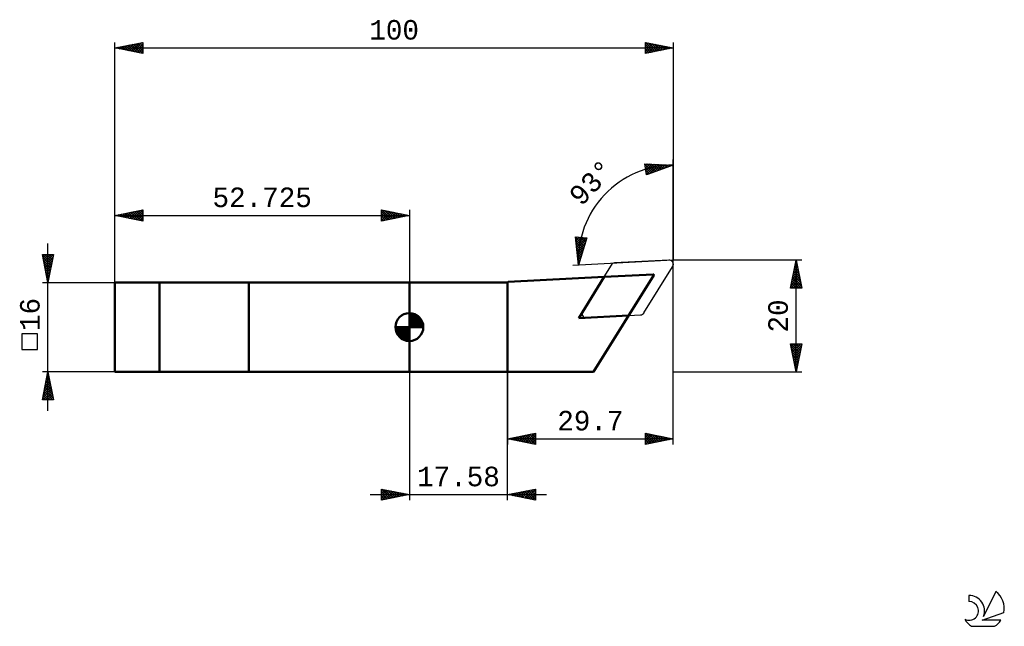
# Model space of a CAD drawing. Header units: millimetres. Extents: x -70 to 107, y -54 to 55.
import ezdxf
from ezdxf.enums import TextEntityAlignment as Align

# ---------------------------------------------------------------- set-up
doc = ezdxf.new("R2010")
doc.units = ezdxf.units.MM
doc.header["$LTSCALE"] = 6.4
for name, color, linetype in [('1', 4, 'CONTINUOUS'), ('2', 7, 'CONTINUOUS'), ('CUT', 1, 'CONTINUOUS'), ('NOCUT', 7, 'CONTINUOUS'), ('SK1', 4, 'CONTINUOUS'), ('SK2', 7, 'CONTINUOUS'), ('SK6', 5, 'CONTINUOUS'), ('SKVIEW1', 4, 'CONTINUOUS')]:
    doc.layers.add(name, color=color, linetype=linetype)
doc.styles.get("Standard").update_dxf_attribs({"font": 'Monospac821 BT'})

msp = doc.modelspace()

# ---------------------------------------------------------------- linework, layer by layer
at = {"layer": '1', "color": 4, "linetype": 'CONTINUOUS', "lineweight": 50}
for p, q in [((17.67, 8.09), (34.88, 8.99)), ((30.37, 1.62), (34.88, 8.99)), ((32.95, -8), (43.76, 9.3)), ((34.88, 8.99), (43.67, 9.45)), ((0, 8), (17.57, 8)), ((0, -8), (0, 8)), ((17.57, -8), (17.57, 8)), ((17.67, 8.09), (17.67, 8.09)), ((30.37, 1.62), (39.25, 2.09)), ((0, -8), (32.95, -8))]:
    msp.add_line(p, q, dxfattribs=at)
for centre, start, end in [((43.67, 9.35), 328, 93), ((17.57, 8.1), 270, 355)]:
    msp.add_arc(centre, 0.1, start, end, dxfattribs=at)
at = {"layer": '2', "color": 7, "linetype": 'CONTINUOUS', "lineweight": 25}
for p, q in [((-52.73, 8), (-52.73, 51)), ((-52.73, 50), (-47.73, 51)), ((-52.73, 50), (47.27, 50)), ((-47.73, 49), (-52.73, 50)), ((-52.68, 49.99), (-52.66, 50.01)), ((-52.51, 50.04), (-52.4, 49.93)), ((-52.33, 49.92), (-52.13, 50.12)), ((-52.15, 50.11), (-51.87, 49.83)), ((-51.97, 49.85), (-51.6, 50.23)), ((-51.8, 50.19), (-51.34, 49.72)), ((-51.62, 49.78), (-51.07, 50.33)), ((-51.45, 50.26), (-50.81, 49.62)), ((-51.27, 49.71), (-50.54, 50.44)), ((-51.09, 50.33), (-50.28, 49.51)), ((-50.91, 49.64), (-50.01, 50.54)), ((-50.74, 50.4), (-49.75, 49.4)), ((-50.56, 49.57), (-49.48, 50.65)), ((-50.39, 50.47), (-49.22, 49.3)), ((-50.21, 49.5), (-48.95, 50.76)), ((-50.03, 50.54), (-48.69, 49.19)), ((-49.85, 49.43), (-48.42, 50.86)), ((-49.68, 50.61), (-48.16, 49.09)), ((-49.5, 49.35), (-47.89, 50.97)), ((-49.33, 50.68), (-47.73, 49.08)), ((-49.15, 49.28), (-47.73, 50.7)), ((-48.97, 50.75), (-47.73, 49.5)), ((-48.79, 49.21), (-47.73, 50.28)), ((-48.62, 50.82), (-47.73, 49.93)), ((-48.44, 49.14), (-47.73, 49.86)), ((-48.26, 50.89), (-47.73, 50.35)), ((-48.08, 49.07), (-47.73, 49.43)), ((-47.91, 50.96), (-47.73, 50.78)), ((-47.73, 51), (-47.73, 49)), ((42.27, 49), (42.27, 51)), ((42.27, 51), (47.27, 50)), ((42.27, 50.76), (42.47, 50.96)), ((42.27, 50.34), (42.83, 50.89)), ((42.27, 49.91), (43.18, 50.82)), ((42.27, 49.49), (43.54, 50.75)), ((42.27, 49.06), (43.89, 50.68)), ((42.27, 50.64), (43.64, 49.27)), ((42.27, 50.21), (43.29, 49.2)), ((47.27, 50), (42.27, 49)), ((42.27, 49.79), (42.93, 49.13)), ((42.35, 50.98), (43.99, 49.34)), ((42.73, 49.09), (44.24, 50.61)), ((42.88, 50.88), (44.35, 49.41)), ((43.26, 49.2), (44.6, 50.54)), ((43.41, 50.77), (44.7, 49.49)), ((43.79, 49.3), (44.95, 50.47)), ((43.94, 50.67), (45.05, 49.56)), ((44.32, 49.41), (45.3, 50.39)), ((44.48, 50.56), (45.41, 49.63)), ((44.85, 49.51), (45.66, 50.32)), ((45.01, 50.45), (45.76, 49.7)), ((45.38, 49.62), (46.01, 50.25)), ((45.54, 50.35), (46.12, 49.77)), ((45.91, 49.73), (46.36, 50.18)), ((46.07, 50.24), (46.47, 49.84)), ((46.44, 49.83), (46.72, 50.11)), ((46.6, 50.14), (46.82, 49.91)), ((46.97, 49.94), (47.07, 50.04)), ((47.13, 50.03), (47.18, 49.98)), ((47.27, 51), (47.27, 12)), ((-47.73, 49), (-47.73, 49.01)), ((42.27, 49.37), (42.58, 49.06)), ((47.27, 12), (47.27, 30)), ((42.48, 27.28), (42.18, 29.25)), ((42.18, 29.25), (47.27, 29)), ((42.19, 29.19), (42.25, 29.25)), ((42.21, 29.07), (43.6, 27.68)), ((42.25, 28.82), (42.66, 29.23)), ((42.28, 28.57), (43.29, 27.57)), ((42.3, 28.45), (43.06, 29.21)), ((42.36, 28.08), (43.46, 29.19)), ((42.41, 27.71), (43.87, 29.17)), ((42.46, 29.24), (43.91, 27.79)), ((42.47, 27.34), (44.27, 29.15)), ((47.27, 29), (42.48, 27.28)), ((42.91, 29.22), (44.22, 27.9)), ((43.02, 27.47), (44.68, 29.13)), ((43.35, 29.2), (44.53, 28.02)), ((43.68, 27.71), (45.08, 29.11)), ((43.8, 29.17), (44.85, 28.13)), ((44.25, 29.15), (45.16, 28.24)), ((44.34, 27.95), (45.48, 29.09)), ((44.69, 29.13), (45.47, 28.35)), ((45, 28.18), (45.89, 29.07)), ((45.14, 29.11), (45.78, 28.46)), ((45.59, 29.08), (46.09, 28.58)), ((45.67, 28.42), (46.29, 29.05)), ((46.03, 29.06), (46.41, 28.69)), ((46.33, 28.66), (46.7, 29.03)), ((46.48, 29.04), (46.72, 28.8)), ((46.93, 29.02), (47.03, 28.91)), ((46.99, 28.9), (47.1, 29.01)), ((42.36, 28.07), (42.97, 27.45)), ((42.43, 27.57), (42.66, 27.34)), ((30.3, 11.11), (29.78, 16.18)), ((29.78, 16.18), (31.77, 15.99)), ((29.79, 16.03), (31.32, 14.5)), ((29.8, 15.92), (30.04, 16.16)), ((29.84, 15.54), (30.43, 16.12)), ((29.88, 15.15), (30.81, 16.08)), ((29.92, 14.77), (31.2, 16.05)), ((29.96, 14.38), (31.59, 16.01)), ((30.09, 16.15), (31.42, 14.83)), ((31.77, 15.99), (30.3, 11.11)), ((30.56, 16.11), (31.52, 15.15)), ((31.03, 16.06), (31.61, 15.48)), ((31.5, 16.02), (31.71, 15.8)), ((29.84, 15.55), (31.22, 14.17)), ((29.89, 15.08), (31.12, 13.85)), ((29.94, 14.61), (31.03, 13.52)), ((29.99, 14.14), (30.93, 13.2)), ((30, 14), (31.67, 15.67)), ((30.04, 13.61), (31.49, 15.06)), ((30.08, 13.23), (31.31, 14.45)), ((30.04, 13.66), (30.83, 12.87)), ((30.09, 13.19), (30.73, 12.54)), ((30.12, 12.84), (31.12, 13.85)), ((30.13, 12.72), (30.63, 12.22)), ((30.16, 12.46), (30.94, 13.24)), ((30.2, 12.08), (30.76, 12.63)), ((47.27, 12), (29.3, 11.06)), ((30.18, 12.24), (30.53, 11.89)), ((30.23, 11.77), (30.44, 11.57)), ((30.24, 11.69), (30.57, 12.03)), ((30.28, 11.31), (30.39, 11.42)), ((30.28, 11.3), (30.34, 11.24)), ((47.27, -21), (47.27, 12)), ((70.28, 12), (47.27, 12)), ((68.28, 7), (69.28, 12)), ((68.9, 10.13), (69.52, 10.75)), ((69.01, 10.66), (69.45, 11.11)), ((69.02, 10.74), (69.65, 10.11)), ((69.09, 11.09), (69.55, 10.64)), ((69.11, 11.19), (69.38, 11.46)), ((69.16, 11.45), (69.44, 11.17)), ((69.22, 11.72), (69.31, 11.81)), ((69.23, 11.8), (69.34, 11.7)), ((69.28, -8), (69.28, 12)), ((69.28, 12), (70.28, 7)), ((68.37, 7.48), (69.88, 8.98)), ((68.48, 8.01), (69.81, 9.34)), ((68.58, 8.54), (69.74, 9.69)), ((68.67, 8.97), (70.18, 7.46)), ((68.69, 9.07), (69.67, 10.05)), ((68.74, 9.32), (70.08, 7.99)), ((68.79, 9.6), (69.6, 10.4)), ((68.81, 9.68), (69.97, 8.52)), ((68.88, 10.03), (69.87, 9.05)), ((68.95, 10.39), (69.76, 9.58)), ((68.32, 7), (69.95, 8.63)), ((68.32, 7.2), (68.52, 7)), ((68.39, 7.56), (68.94, 7)), ((68.46, 7.91), (69.37, 7)), ((68.53, 8.26), (69.79, 7)), ((68.6, 8.62), (70.22, 7)), ((68.74, 7), (70.02, 8.28)), ((69.17, 7), (70.09, 7.92)), ((69.59, 7), (70.16, 7.57)), ((70.01, 7), (70.23, 7.22)), ((70.28, 7), (68.28, 7)), ((69.28, -8), (68.28, -3)), ((68.28, -3), (70.28, -3)), ((68.29, -3.09), (68.38, -3)), ((68.34, -3), (69.95, -4.62)), ((68.36, -3.44), (68.8, -3)), ((68.37, -3.45), (69.88, -4.97)), ((68.43, -3.79), (69.23, -3)), ((68.5, -4.15), (69.65, -3)), ((68.57, -4.5), (70.07, -3)), ((68.65, -4.85), (70.22, -3.28)), ((68.76, -3), (70.02, -4.26)), ((69.19, -3), (70.09, -3.91)), ((70.28, -3), (69.28, -8)), ((69.61, -3), (70.16, -3.55)), ((70.03, -3), (70.23, -3.2)), ((68.47, -3.98), (69.81, -5.32)), ((68.58, -4.51), (69.74, -5.68)), ((68.68, -5.04), (69.67, -6.03)), ((68.72, -5.21), (70.11, -3.81)), ((68.79, -5.56), (70.01, -4.34)), ((68.86, -5.91), (69.9, -4.87)), ((68.79, -5.57), (69.6, -6.38)), ((68.9, -6.1), (69.53, -6.74)), ((68.93, -6.27), (69.79, -5.4)), ((69, -6.62), (69.69, -5.93)), ((69, -6.64), (69.46, -7.09)), ((69.07, -6.97), (69.58, -6.46)), ((69.14, -7.33), (69.48, -6.99)), ((0, -8), (0, -31)), ((17.57, -8), (17.57, -21)), ((17.58, -31), (17.58, -8)), ((47.27, -8), (70.28, -8)), ((69.11, -7.17), (69.39, -7.44)), ((69.21, -7.68), (69.37, -7.52)), ((69.21, -7.7), (69.32, -7.8)), ((17.57, -20), (22.57, -19)), ((19.73, -20.43), (20.81, -19.35)), ((20.08, -20.5), (21.34, -19.25)), ((20.44, -20.57), (21.87, -19.14)), ((20.79, -20.64), (22.4, -19.04)), ((20.87, -19.34), (22.52, -20.99)), ((21.14, -20.71), (22.57, -19.28)), ((21.22, -19.27), (22.57, -20.62)), ((21.58, -19.2), (22.57, -20.2)), ((21.93, -19.13), (22.57, -19.77)), ((22.29, -19.06), (22.57, -19.35)), ((22.57, -19), (22.57, -21)), ((42.27, -21), (42.27, -19)), ((42.27, -19), (47.27, -20)), ((42.27, -19.28), (42.51, -19.05)), ((42.27, -19.71), (42.87, -19.12)), ((42.27, -20.13), (43.22, -19.19)), ((42.27, -20.56), (43.57, -19.26)), ((42.27, -20.98), (43.93, -19.33)), ((42.27, -19.36), (43.64, -20.73)), ((42.35, -19.01), (43.99, -20.66)), ((42.88, -19.12), (44.34, -20.59)), ((43.41, -19.23), (44.7, -20.52)), ((43.94, -19.33), (45.05, -20.44)), ((17.57, -20), (47.27, -20)), ((22.57, -21), (17.57, -20)), ((17.61, -20.01), (17.63, -19.99)), ((17.69, -19.98), (17.75, -20.03)), ((17.96, -20.08), (18.16, -19.88)), ((18.04, -19.91), (18.28, -20.14)), ((18.32, -20.15), (18.69, -19.78)), ((18.4, -19.84), (18.81, -20.25)), ((18.67, -20.22), (19.22, -19.67)), ((18.75, -19.76), (19.34, -20.35)), ((19.02, -20.29), (19.75, -19.57)), ((19.1, -19.69), (19.87, -20.46)), ((19.38, -20.36), (20.28, -19.46)), ((19.46, -19.62), (20.4, -20.56)), ((19.81, -19.55), (20.93, -20.67)), ((20.16, -19.48), (21.46, -20.78)), ((20.52, -19.41), (21.99, -20.88)), ((21.5, -20.78), (22.57, -19.71)), ((21.85, -20.86), (22.57, -20.13)), ((22.21, -20.93), (22.57, -20.56)), ((22.56, -21), (22.57, -20.98)), ((42.27, -19.79), (43.28, -20.8)), ((47.27, -20), (42.27, -21)), ((42.27, -20.21), (42.93, -20.87)), ((42.27, -20.64), (42.58, -20.94)), ((42.78, -20.9), (44.28, -19.4)), ((43.31, -20.79), (44.63, -19.47)), ((43.84, -20.69), (44.99, -19.54)), ((44.37, -20.58), (45.34, -19.61)), ((44.47, -19.44), (45.41, -20.37)), ((44.9, -20.47), (45.69, -19.68)), ((45, -19.55), (45.76, -20.3)), ((45.43, -20.37), (46.05, -19.75)), ((45.53, -19.65), (46.11, -20.23)), ((45.96, -20.26), (46.4, -19.83)), ((46.06, -19.76), (46.47, -20.16)), ((46.49, -20.16), (46.75, -19.9)), ((46.59, -19.86), (46.82, -20.09)), ((47.03, -20.05), (47.11, -19.97)), ((47.12, -19.97), (47.17, -20.02)), ((-5, -31), (-5, -29)), ((-5, -29), (0, -30)), ((-5, -29.35), (-4.71, -29.06)), ((-5, -29.77), (-4.36, -29.13)), ((-5, -30.19), (-4.01, -29.2)), ((-5, -30.62), (-3.65, -29.27)), ((-5, -29.35), (-3.62, -30.72)), ((-5, -29.77), (-3.97, -30.79)), ((-4.95, -30.99), (-3.3, -29.34)), ((-4.9, -29.02), (-3.27, -30.65)), ((-4.42, -30.88), (-2.94, -29.41)), ((-4.37, -29.13), (-2.91, -30.58)), ((-3.89, -30.78), (-2.59, -29.48)), ((-3.84, -29.23), (-2.56, -30.51)), ((-3.36, -30.67), (-2.24, -29.55)), ((-3.31, -29.34), (-2.21, -30.44)), ((-2.83, -30.57), (-1.88, -29.62)), ((-2.78, -29.44), (-1.85, -30.37)), ((-2.3, -30.46), (-1.53, -29.69)), ((-2.25, -29.55), (-1.5, -30.3)), ((-1.77, -30.35), (-1.18, -29.76)), ((-1.72, -29.66), (-1.15, -30.23)), ((-1.24, -30.25), (-0.82, -29.84)), ((-1.19, -29.76), (-0.79, -30.16)), ((-0.7, -30.14), (-0.47, -29.91)), ((-0.66, -29.87), (-0.44, -30.09)), ((-0.17, -30.03), (-0.12, -29.98)), ((-0.13, -29.97), (-0.09, -30.02)), ((17.58, -30), (22.58, -29)), ((17.82, -30.05), (17.94, -29.93)), ((17.85, -29.95), (17.99, -30.08)), ((18.17, -30.12), (18.47, -29.82)), ((18.2, -29.88), (18.52, -30.19)), ((18.53, -30.19), (19, -29.72)), ((18.56, -29.8), (19.05, -30.29)), ((18.88, -30.26), (19.53, -29.61)), ((18.91, -29.73), (19.58, -30.4)), ((19.23, -30.33), (20.06, -29.5)), ((19.26, -29.66), (20.11, -30.51)), ((19.59, -30.4), (20.59, -29.4)), ((19.62, -29.59), (20.64, -30.61)), ((19.94, -30.47), (21.12, -29.29)), ((19.97, -29.52), (21.17, -30.72)), ((20.29, -30.54), (21.65, -29.19)), ((20.33, -29.45), (21.7, -30.82)), ((20.65, -30.61), (22.18, -29.08)), ((20.68, -29.38), (22.23, -30.93)), ((21, -30.68), (22.58, -29.11)), ((21.03, -29.31), (22.58, -30.86)), ((21.36, -30.76), (22.58, -29.53)), ((21.39, -29.24), (22.58, -30.43)), ((21.71, -30.83), (22.58, -29.95)), ((21.74, -29.17), (22.58, -30.01)), ((22.09, -29.1), (22.58, -29.58)), ((22.45, -29.03), (22.58, -29.16)), ((22.58, -29), (22.58, -31)), ((-7, -30), (24.58, -30)), ((0, -30), (-5, -31)), ((-5, -30.19), (-4.33, -30.87)), ((-5, -30.62), (-4.68, -30.94)), ((22.58, -31), (17.58, -30)), ((22.06, -30.9), (22.58, -30.38)), ((22.42, -30.97), (22.58, -30.8))]:
    msp.add_line(p, q, dxfattribs=at)
msp.add_arc((47.27, 12), 17, 90, 183, dxfattribs=at)
at = {"layer": 'CUT', "color": 1, "linetype": 'CONTINUOUS', "lineweight": 25}
for p, q in [((36.13, 11.12), (31, 2.9)), ((46.44, 12), (36.76, 11.49)), ((42.02, 2.57), (47.15, 10.79)), ((31.71, 1.69), (41.39, 2.2))]:
    msp.add_line(p, q, dxfattribs=at)
for centre, start, end in [((36.8, 10.7), 93, 148), ((46.48, 11.21), 328, 93), ((31.67, 2.48), 148, 273), ((41.35, 2.99), 273, 328)]:
    msp.add_arc(centre, 0.794, start, end, dxfattribs=at)
at = {"layer": 'NOCUT', "color": 7, "linetype": 'CONTINUOUS', "lineweight": 25}
for p, q in [((43.67, 9.45), (17.67, 8.09)), ((32.95, -8), (43.76, 9.3)), ((17.57, 8), (0, 8)), ((0, 8), (0, -8)), ((17.67, 8.09), (17.67, 8.09)), ((0, -8), (17.57, -8)), ((17.57, -8), (32.95, -8))]:
    msp.add_line(p, q, dxfattribs=at)
for centre, start, end in [((43.67, 9.35), 328, 93), ((17.57, 8.1), 270, 355)]:
    msp.add_arc(centre, 0.1, start, end, dxfattribs=at)
at = {"layer": 'SK1', "color": 4, "linetype": 'CONTINUOUS', "lineweight": 50}
for p, q in [((0, 8), (-52.73, 8)), ((-52.73, 8), (-52.73, -8)), ((0, 0), (0, 2.5)), ((0, 2.44), (0.06, 2.5)), ((0, 2.08), (0.39, 2.47)), ((0, 2.44), (2.44, 0)), ((0, 1.73), (0.68, 2.41)), ((0, 1.37), (0.94, 2.32)), ((0, 1.02), (1.18, 2.2)), ((0, 2.08), (2.08, 0)), ((0, 0.67), (1.4, 2.07)), ((0, 0.31), (1.6, 1.92)), ((0.31, 2.48), (2.48, 0.31)), ((0.76, 2.38), (2.38, 0.76)), ((1.49, 2.01), (2.01, 1.49)), ((0, 0), (-2.5, 0)), ((-2.5, -0.06), (-2.44, 0)), ((-2.47, -0.39), (-2.08, 0)), ((-2.41, -0.68), (-1.73, 0)), ((-2.32, -0.94), (-1.37, 0)), ((-2.2, -1.18), (-1.02, 0)), ((-2.16, 0), (0, -2.16)), ((-2.07, -1.4), (-0.67, 0)), ((-1.92, -1.6), (-0.31, 0)), ((-1.81, 0), (0, -1.81)), ((-1.45, 0), (0, -1.45)), ((-1.1, 0), (0, -1.1)), ((-0.75, 0), (0, -0.75)), ((-0.39, 0), (0, -0.39)), ((-0.04, 0), (0, -0.04)), ((0, 1.73), (1.73, 0)), ((0, 1.37), (1.37, 0)), ((0, 1.02), (1.02, 0)), ((0, 0.67), (0.67, 0)), ((0, 0.31), (0.31, 0)), ((0, 0), (2.5, 0)), ((0, -2.5), (0, 0)), ((0.04, 0), (1.79, 1.75)), ((0.39, 0), (1.95, 1.56)), ((0.75, 0), (2.1, 1.35)), ((1.1, 0), (2.23, 1.13)), ((1.45, 0), (2.34, 0.88)), ((1.81, 0), (2.42, 0.62)), ((2.16, 0), (2.48, 0.32)), ((-2.5, -0.02), (-0.02, -2.5)), ((-2.47, -0.4), (-0.4, -2.47)), ((-2.34, -0.88), (-0.88, -2.34)), ((-1.75, -1.79), (0, -0.04)), ((-1.56, -1.95), (0, -0.39)), ((-1.35, -2.1), (0, -0.75)), ((-1.13, -2.23), (0, -1.1)), ((-0.88, -2.34), (0, -1.45)), ((-0.62, -2.42), (0, -1.81)), ((-0.32, -2.48), (0, -2.16)), ((-52.73, -8), (0, -8))]:
    msp.add_line(p, q, dxfattribs=at)
for start, end in [(90, 180), (0, 90), (180, 270), (270, 0)]:
    msp.add_arc((0, 0), 2.5, start, end, dxfattribs=at)
at = {"layer": 'SK2', "color": 7, "linetype": 'CONTINUOUS', "lineweight": 25}
for p, q in [((-52.73, 8), (-52.73, 21)), ((-52.73, 20), (-47.73, 21)), ((-52.73, 20), (0, 20)), ((-47.73, 19), (-52.73, 20)), ((-52.58, 19.97), (-52.51, 20.04)), ((-52.4, 20.06), (-52.24, 19.9)), ((-52.22, 19.9), (-51.97, 20.15)), ((-52.05, 20.13), (-51.71, 19.8)), ((-51.87, 19.83), (-51.44, 20.26)), ((-51.7, 20.21), (-51.18, 19.69)), ((-51.52, 19.76), (-50.91, 20.36)), ((-51.34, 20.28), (-50.65, 19.59)), ((-51.16, 19.69), (-50.38, 20.47)), ((-50.99, 20.35), (-50.12, 19.48)), ((-50.81, 19.62), (-49.85, 20.57)), ((-50.64, 20.42), (-49.59, 19.37)), ((-50.46, 19.55), (-49.32, 20.68)), ((-50.28, 20.49), (-49.06, 19.27)), ((-50.1, 19.48), (-48.79, 20.79)), ((-49.93, 20.56), (-48.53, 19.16)), ((-49.75, 19.41), (-48.26, 20.89)), ((-49.58, 20.63), (-48, 19.06)), ((-49.4, 19.33), (-47.73, 21)), ((-49.22, 20.7), (-47.73, 19.2)), ((-49.04, 19.26), (-47.73, 20.58)), ((-48.87, 20.77), (-47.73, 19.63)), ((-48.69, 19.19), (-47.73, 20.16)), ((-48.52, 20.84), (-47.73, 20.05)), ((-48.34, 19.12), (-47.73, 19.73)), ((-48.16, 20.91), (-47.73, 20.48)), ((-47.81, 20.98), (-47.73, 20.9)), ((-47.73, 21), (-47.73, 19)), ((-5, 19), (-5, 21)), ((-5, 21), (0, 20)), ((-5, 20.88), (-4.9, 20.98)), ((-5, 20.46), (-4.55, 20.91)), ((-5, 20.03), (-4.19, 20.84)), ((-5, 19.61), (-3.84, 20.77)), ((-5, 19.18), (-3.49, 20.7)), ((-5, 20.7), (-3.59, 19.28)), ((-5, 20.27), (-3.94, 19.21)), ((0, 20), (-5, 19)), ((-5, 19.85), (-4.29, 19.14)), ((-5, 19.42), (-4.65, 19.07)), ((-4.85, 20.97), (-3.23, 19.35)), ((-4.7, 19.06), (-3.13, 20.63)), ((-4.32, 20.86), (-2.88, 19.42)), ((-4.17, 19.17), (-2.78, 20.56)), ((-3.79, 20.76), (-2.52, 19.5)), ((-3.64, 19.27), (-2.43, 20.49)), ((-3.26, 20.65), (-2.17, 19.57)), ((-3.11, 19.38), (-2.07, 20.41)), ((-2.73, 20.55), (-1.82, 19.64)), ((-2.58, 19.48), (-1.72, 20.34)), ((-2.2, 20.44), (-1.46, 19.71)), ((-2.05, 19.59), (-1.36, 20.27)), ((-1.67, 20.33), (-1.11, 19.78)), ((-1.52, 19.7), (-1.01, 20.2)), ((-1.14, 20.23), (-0.76, 19.85)), ((-0.99, 19.8), (-0.66, 20.13)), ((-0.6, 20.12), (-0.4, 19.92)), ((-0.46, 19.91), (-0.3, 20.06)), ((-0.07, 20.01), (-0.05, 19.99)), ((0, 21), (0, 8)), ((-47.98, 19.05), (-47.73, 19.31)), ((-5, 19), (-5, 19)), ((-64.73, -15), (-64.73, 15)), ((-64.73, 8), (-65.73, 13)), ((-65.73, 13), (-63.72, 13)), ((-65.72, 12.95), (-64.06, 11.3)), ((-65.69, 12.8), (-65.49, 13)), ((-65.61, 12.45), (-65.06, 13)), ((-65.61, 12.42), (-64.14, 10.95)), ((-65.54, 12.1), (-64.64, 13)), ((-65.47, 11.74), (-64.22, 13)), ((-65.4, 11.39), (-63.79, 13)), ((-65.34, 13), (-63.99, 11.65)), ((-65.33, 11.04), (-63.81, 12.55)), ((-64.91, 13), (-63.92, 12.01)), ((-63.72, 13), (-64.73, 8)), ((-64.49, 13), (-63.85, 12.36)), ((-64.07, 13), (-63.78, 12.72)), ((-65.5, 11.89), (-64.21, 10.59)), ((-65.4, 11.36), (-64.28, 10.24)), ((-65.29, 10.83), (-64.35, 9.89)), ((-65.26, 10.68), (-63.92, 12.02)), ((-65.19, 10.33), (-64.03, 11.49)), ((-65.12, 9.97), (-64.13, 10.96)), ((-65.19, 10.3), (-64.42, 9.53)), ((-65.08, 9.77), (-64.49, 9.18)), ((-65.05, 9.62), (-64.24, 10.43)), ((-64.98, 9.27), (-64.34, 9.9)), ((-64.97, 9.24), (-64.56, 8.83)), ((-64.91, 8.91), (-64.45, 9.37)), ((-64.84, 8.56), (-64.56, 8.84)), ((-65.73, 8), (-52.73, 8)), ((-64.87, 8.71), (-64.63, 8.47)), ((-64.77, 8.21), (-64.66, 8.31)), ((-64.76, 8.18), (-64.7, 8.12)), ((-66.57, -1.22), (-69.38, -1.22)), ((-69.38, -1.22), (-69.38, -4.02)), ((-66.57, -4.02), (-66.57, -1.22)), ((-69.38, -4.02), (-66.57, -4.02)), ((-64.73, -8), (-65.73, -8)), ((-65.73, -13), (-64.73, -8)), ((-64.91, -8.9), (-64.6, -8.6)), ((-64.86, -8.69), (-64.52, -9.03)), ((-64.8, -8.37), (-64.68, -8.25)), ((-64.79, -8.33), (-64.62, -8.5)), ((-52.73, -8), (-64.73, -8)), ((-64.73, -8), (-63.72, -13)), ((-65.44, -11.55), (-64.25, -10.37)), ((-65.33, -11.02), (-64.32, -10.02)), ((-65.22, -10.49), (-64.39, -9.66)), ((-65.22, -10.46), (-63.99, -11.68)), ((-65.15, -10.1), (-64.09, -11.15)), ((-65.12, -9.96), (-64.46, -9.31)), ((-65.07, -9.75), (-64.2, -10.62)), ((-65.01, -9.43), (-64.53, -8.96)), ((-65, -9.39), (-64.31, -10.09)), ((-64.93, -9.04), (-64.41, -9.56)), ((-65.65, -12.61), (-64.11, -11.08)), ((-65.61, -13), (-64.04, -11.43)), ((-65.57, -12.22), (-64.79, -13)), ((-65.54, -12.08), (-64.18, -10.72)), ((-65.5, -11.87), (-64.37, -13)), ((-65.43, -11.52), (-63.94, -13)), ((-65.36, -11.16), (-63.78, -12.74)), ((-65.29, -10.81), (-63.88, -12.21)), ((-65.18, -13), (-63.97, -11.78)), ((-64.76, -13), (-63.9, -12.14)), ((-63.72, -13), (-65.73, -13)), ((-65.71, -12.93), (-65.64, -13)), ((-65.64, -12.58), (-65.22, -13)), ((-64.34, -13), (-63.83, -12.49)), ((-63.91, -13), (-63.76, -12.84))]:
    msp.add_line(p, q, dxfattribs=at)
at = {"layer": 'SK6', "color": 5, "linetype": 'CONTINUOUS', "lineweight": 25}
for p, q in [((105.01, -47.34), (102.81, -51.8)), ((100.22, -48.05), (100.22, -49.15)), ((102.56, -52.5), (106.47, -51.14)), ((105.91, -52.5), (102.56, -52.5)), ((100.68, -53.58), (104.82, -53.58))]:
    msp.add_line(p, q, dxfattribs=at)
for centre, radius, start, end in [((102.75, -50.4), 3.8, 348.7239, 53.4691), ((100.23, -50.83), 1.68, 243.4215, 90.3602), ((100.24, -50.81), 2.76, 338.9379, 90.4446), ((102.75, -50.4), 3.8, 210.5484, 236.978), ((102.75, -50.4), 3.8, 303.022, 326.3732)]:
    msp.add_arc(centre, radius, start, end, dxfattribs=at)
at = {"layer": 'SKVIEW1', "color": 4, "linetype": 'CONTINUOUS', "lineweight": 50}
for p, q in [((-28.73, 8), (-44.73, 8)), ((-44.73, 8), (-44.73, -8)), ((-28.73, -8), (-28.73, 8)), ((-44.73, -8), (-28.73, -8))]:
    msp.add_line(p, q, dxfattribs=at)

# ---------------------------------------------------------------- texts
at = {"layer": '2', "color": 7, "linetype": 'CONTINUOUS', "lineweight": 25}
for s, p in [('100', (-2.73, 51.5)), ('29.7', (32.42, -18.5)), ('17.58', (8.79, -28.5))]:
    msp.add_text(s, height=3.5, dxfattribs=at).set_placement(p, align=Align.CENTER)
for s, rotation, p in [('93°', 46.5, (33.86, 24.73)), ('20', 90, (67.78, 2))]:
    msp.add_text(s, height=3.5, rotation=rotation, dxfattribs=at).set_placement(p, align=Align.CENTER)
at = {"layer": 'SK2', "color": 7, "linetype": 'CONTINUOUS', "lineweight": 25}
msp.add_text('52.725', height=3.5, dxfattribs=at).set_placement((-26.36, 21.5), align=Align.CENTER)
msp.add_text('16', height=3.5, rotation=90, dxfattribs=at).set_placement((-66.22, 2.27), align=Align.CENTER)

doc.saveas('drawing.dxf')
